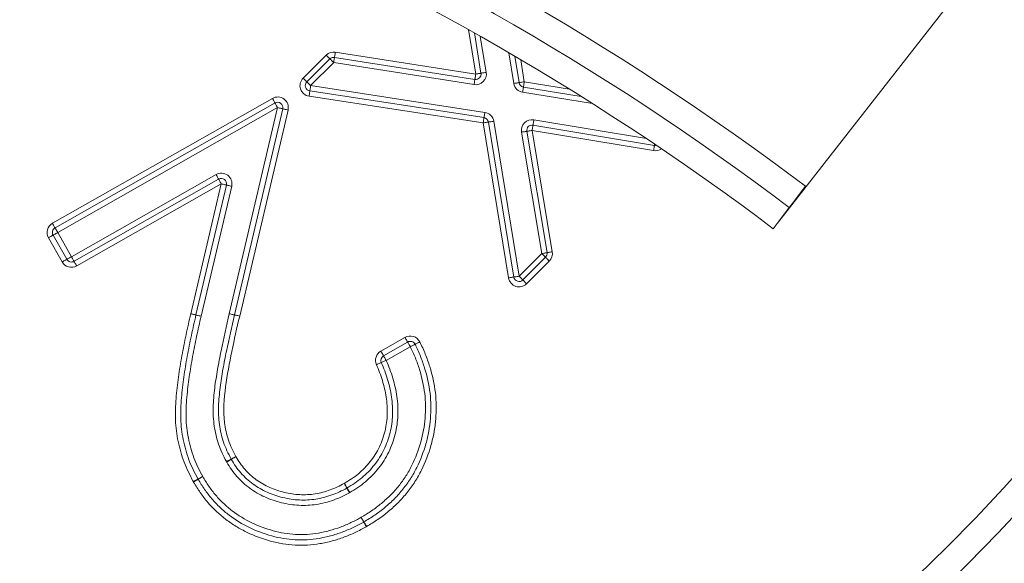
# Model space of a CAD drawing. Header units: inches. Extents: x 0.6 to 16.3, y 0.2 to 11.5.
# Tile 4 of 17: x 3.551 to 4.474, y 2.163 to 2.673. Entities that reach past the tile are written whole.
import ezdxf

# ---------------------------------------------------------------- set-up
doc = ezdxf.new("R2010")
doc.units = ezdxf.units.IN
doc.header["$MEASUREMENT"] = 0
doc.layers.add('FORMAT', color=7, linetype='Continuous')
doc.styles.add('SLDTEXTSTYLE0', font='TXT', dxfattribs={"width": 0.75})
doc.dimstyles.new('SLDDIMSTYLE0', dxfattribs={"dimtxt": 0.137795, "dimasz": 0.13, "dimexe": 0, "dimexo": 0.0625, "dimgap": 0.034449, "dimtad": 1, "dimlfac": 2, "dimrnd": 1e-09, "dimzin": 12, "dimdsep": 46, "dimlunit": 5, "dimtxsty": 'SLDTEXTSTYLE0', "dimsah": 1, "dimcen": 0.09, "dimadec": 0, "dimazin": 3, "dimtfac": 1, "dimtofl": 0, "dimtmove": 0, "dimatfit": 3, "dimfxl": 0, "dimfrac": 2, "dimtolj": 1, "dimtzin": 12, "dimarcsym": 0})

# ---------------------------------------------------------------- blocks, each defined once
blk = doc.blocks.new('_D')
at = {"layer": 'FORMAT'}
for p, q in [((1.20042, 3.35858), (1.20042, 1.49243)), ((5.20042, 3.35858), (5.20042, 1.49243)), ((5.20042, 1.5318), (1.20042, 1.5318))]:
    blk.add_line(p, q, dxfattribs=at)
for points in [[(1.20042, 1.5318), (1.33042, 1.5118), (1.33042, 1.5518)], [(5.20042, 1.5318), (5.07042, 1.5518), (5.07042, 1.5118)]]:
    blk.add_solid(points, dxfattribs=at)
at = {"layer": 'FORMAT', "attachment_point": 1, "style": 'SLDTEXTSTYLE0'}
for s, insert, char_height in [('%%c', (3.04561, 1.70943), 0.137795), ('8', (3.25342, 1.71154), 0.1378)]:
    blk.add_mtext(s, dxfattribs=dict(at, insert=insert, char_height=char_height))

msp = doc.modelspace()

# ---------------------------------------------------------------- linework, layer by layer
at = {"color": 7, "linetype": 'Continuous', "lineweight": 15}
for p, q in [((4.26158692, 2.48219811), (4.42676915, 2.69362175)), ((3.98349576, 2.62276996), (3.97728883, 2.66057975)), ((3.81678528, 2.61820208), (3.83835647, 2.63977327)), ((3.84697582, 2.64258168), (3.9785618, 2.62195993)), ((3.82032079, 2.61466657), (3.84189198, 2.63623776)), ((3.84542756, 2.63270226), (3.82385636, 2.61113099)), ((3.97701354, 2.61208057), (3.84542756, 2.63270226)), ((3.84620165, 2.63764193), (3.97778771, 2.61702025)), ((4.01518764, 2.63878247), (4.01919636, 2.61395393)), ((3.81678528, 2.61820208), (3.82032079, 2.61466657)), ((3.98635895, 2.58111989), (3.82309745, 2.60618897)), ((3.82385636, 2.61113099), (3.9871178, 2.58606191)), ((4.02333393, 2.60981504), (4.07735196, 2.60107608)), ((3.58179056, 2.48204081), (3.78796976, 2.59921527)), ((3.58426102, 2.47769381), (3.79044025, 2.59486819)), ((3.98560011, 2.5761778), (3.8223386, 2.60124687)), ((3.79291072, 2.59052119), (3.58673152, 2.4733468)), ((3.74759766, 2.39726589), (3.79291072, 2.59052119)), ((3.79777871, 2.58937977), (3.75246561, 2.39612447)), ((3.80264667, 2.58823835), (3.75733361, 2.39498305)), ((4.00935763, 2.43080941), (3.98560011, 2.5761778)), ((4.0142921, 2.43161593), (3.99053465, 2.57698423)), ((3.9954692, 2.57779067), (4.01922665, 2.43242236)), ((4.04048398, 2.45367962), (4.0215463, 2.56751378)), ((4.0264785, 2.56833437), (4.04541617, 2.45450013)), ((4.03141069, 2.56915489), (4.05034837, 2.45532065)), ((4.14524486, 2.55021722), (4.03141069, 2.56915489)), ((4.14606538, 2.55514941), (4.03223121, 2.57408709)), ((3.59959363, 2.45071596), (3.73515383, 2.52777124)), ((3.73762466, 2.52342438), (3.60206446, 2.4463691)), ((3.74009549, 2.51907753), (3.60453529, 2.44202232)), ((3.71146615, 2.39719644), (3.74009549, 2.51907753)), ((3.71633367, 2.39605304), (3.744963, 2.5179342)), ((3.74983052, 2.51679087), (3.72120119, 2.39490972)), ((4.25746219, 2.47691883), (4.2725381, 2.49686167)), ((4.26158689, 2.48219814), (4.26150179, 2.48226247)), ((3.59089966, 2.44577482), (3.57803755, 2.46840559)), ((3.59524667, 2.44824539), (3.58238455, 2.47087616)), ((3.58673152, 2.4733468), (3.59959363, 2.45071596)), ((4.01922665, 2.43242236), (4.04048398, 2.45367962)), ((4.04401948, 2.45014411), (4.02276223, 2.42888678)), ((4.04755499, 2.44660853), (4.02629773, 2.42535128)), ((4.02276223, 2.42888678), (4.02629773, 2.42535128)), ((3.88967828, 2.36215077), (3.91224592, 2.37501542)), ((3.8921545, 2.35780692), (3.91472213, 2.37067157)), ((3.91719828, 2.36632779), (3.89463065, 2.35346315))]:
    msp.add_line(p, q, dxfattribs=at)
at = {"color": 8, "linetype": 'Continuous', "lineweight": 15}
for p, q in [((3.9785618, 2.62195993), (3.97170698, 2.6637161)), ((3.98287397, 2.65742271), (3.98842972, 2.62357991)), ((4.01426028, 2.61315695), (4.0095945, 2.64205501)), ((4.02078423, 2.63548838), (4.02413244, 2.6147509)), ((4.02413244, 2.6147509), (4.066371, 2.60791756)), ((4.08816498, 2.59426173), (4.02253541, 2.60487925)), ((4.03305173, 2.57901928), (4.13856002, 2.56146671))]:
    msp.add_line(p, q, dxfattribs=at)
at = {"color": 7, "linetype": 'Continuous', "lineweight": 15, "flags": 128}
for points in [[(3.83835647, 2.63977327), (3.83904624, 2.63908358), (3.83970945, 2.63842028), (3.84032068, 2.63780906), (3.84085645, 2.63727329), (3.84129615, 2.63683359), (3.84162285, 2.63650689), (3.84182407, 2.63630567), (3.84189198, 2.63623776)], [(3.84697582, 2.64258168), (3.84682476, 2.64161795), (3.84667956, 2.64069132), (3.84654573, 2.63983729), (3.8464284, 2.63908878), (3.84633211, 2.6384744), (3.84626061, 2.63801798), (3.84621654, 2.63773682), (3.84620165, 2.63764193)], [(3.84189198, 2.63623776), (3.84195996, 2.63616986), (3.84216111, 2.63596863), (3.84248788, 2.63564194), (3.84292758, 2.63520223), (3.84346327, 2.63466647), (3.84407457, 2.63405524), (3.84473779, 2.63339195), (3.84542756, 2.63270226)], [(3.84620165, 2.63764193), (3.84618677, 2.63754704), (3.84614277, 2.63726596), (3.84607119, 2.63680946), (3.84597491, 2.63619516), (3.84585765, 2.63544658), (3.84572382, 2.63459255), (3.84557855, 2.63366592), (3.84542756, 2.63270226)], [(3.9785618, 2.62195993), (3.97841081, 2.62099626), (3.97826554, 2.62006963), (3.97813171, 2.6192156), (3.97801445, 2.61846703), (3.97791816, 2.61785272), (3.97784659, 2.6173963), (3.97780252, 2.61711514), (3.97778771, 2.61702025)], [(3.9785618, 2.62195993), (3.97952437, 2.62211796), (3.98044997, 2.6222699), (3.98130297, 2.62240997), (3.98205067, 2.62253273), (3.98266424, 2.62263341), (3.98312022, 2.62270828), (3.98340094, 2.62275434), (3.98349576, 2.62276996)], [(3.98349576, 2.62276996), (3.98359058, 2.6227855), (3.98387137, 2.62283156), (3.98432728, 2.62290643), (3.98494092, 2.62300719), (3.98568855, 2.62312995), (3.98654155, 2.62326994), (3.98746715, 2.62342188), (3.98842972, 2.62357991)], [(3.82032079, 2.61466657), (3.82038876, 2.61459859), (3.82058992, 2.61439744), (3.82091661, 2.61407074), (3.82135631, 2.61363104), (3.82189208, 2.61309528), (3.82250338, 2.61248405), (3.8231666, 2.61182076), (3.82385636, 2.61113099)], [(3.97778771, 2.61702025), (3.97777282, 2.61692536), (3.97772875, 2.61664427), (3.97765725, 2.61618778), (3.97756096, 2.61557347), (3.97744363, 2.6148249), (3.9773098, 2.61397087), (3.9771646, 2.61304424), (3.97701354, 2.61208057)], [(4.01919636, 2.61395393), (4.01910154, 2.6139386), (4.01882061, 2.61389328), (4.01836448, 2.61381958), (4.01775061, 2.61372051), (4.01700262, 2.61359973), (4.01614925, 2.61346194), (4.01522328, 2.61331241), (4.01426028, 2.61315695)], [(4.02413244, 2.6147509), (4.02316944, 2.61459536), (4.02224347, 2.61444591), (4.0213901, 2.61430812), (4.02064211, 2.61418734), (4.02002824, 2.6140882), (4.01957212, 2.61401457), (4.01929118, 2.61396925), (4.01919636, 2.61395393)], [(4.02413244, 2.6147509), (4.02397669, 2.6137879), (4.02382687, 2.612862), (4.02368878, 2.61200863), (4.02356778, 2.61126072), (4.02346849, 2.61064685), (4.02339472, 2.6101908), (4.02334925, 2.60990986), (4.02333393, 2.60981504)], [(3.8223386, 2.60124687), (3.82248666, 2.60221105), (3.822629, 2.60313812), (3.82276019, 2.60399251), (3.82287518, 2.60474146), (3.82296955, 2.60535606), (3.82303973, 2.60581277), (3.82308293, 2.606094), (3.82309745, 2.60618897)], [(3.82309745, 2.60618897), (3.82311204, 2.60628393), (3.82315523, 2.60656516), (3.82322534, 2.60702181), (3.82331972, 2.60763648), (3.8234347, 2.60838535), (3.82356597, 2.60923975), (3.82370831, 2.61016689), (3.82385636, 2.61113099)], [(4.02253541, 2.60487925), (4.02269117, 2.60584218), (4.02284099, 2.60676808), (4.02297907, 2.60762145), (4.02310007, 2.60836936), (4.02319936, 2.60898323), (4.02327313, 2.60943936), (4.0233186, 2.60972022), (4.02333393, 2.60981504)], [(3.78796976, 2.59921527), (3.78845173, 2.59836718), (3.78891519, 2.59755172), (3.78934228, 2.59680021), (3.78971665, 2.59614146), (3.79002391, 2.59560086), (3.79025219, 2.59519914), (3.79039277, 2.59495172), (3.79044025, 2.59486819)], [(3.79044025, 2.59486819), (3.7904877, 2.59478467), (3.79062831, 2.59453732), (3.7908566, 2.5941356), (3.79116383, 2.59359499), (3.79153819, 2.59293625), (3.79196531, 2.59218474), (3.79242877, 2.59136928), (3.79291072, 2.59052119)], [(3.79777871, 2.58937977), (3.79768517, 2.5894017), (3.79740816, 2.58946667), (3.7969583, 2.58957212), (3.79635291, 2.58971409), (3.79561522, 2.58988708), (3.79477362, 2.59008442), (3.79386041, 2.59029848), (3.79291072, 2.59052119)], [(3.80264667, 2.58823835), (3.80169697, 2.58846106), (3.80078376, 2.58867519), (3.79994216, 2.58887253), (3.79920451, 2.58904545), (3.79859912, 2.58918742), (3.79814926, 2.58929287), (3.79787224, 2.58935784), (3.79777871, 2.58937977)], [(3.9871178, 2.58606191), (3.98696981, 2.58509781), (3.9868274, 2.58417067), (3.98669621, 2.58331627), (3.98658122, 2.5825674), (3.98648685, 2.58195273), (3.98641674, 2.58149609), (3.98637355, 2.58121486), (3.98635895, 2.58111989)], [(3.98635895, 2.58111989), (3.98634436, 2.58102493), (3.98630124, 2.5807437), (3.98623106, 2.58028698), (3.98613668, 2.57967238), (3.9860217, 2.57892344), (3.98589051, 2.57806904), (3.98574817, 2.57714197), (3.98560011, 2.5761778)], [(3.99053465, 2.57698423), (3.99043983, 2.57696876), (3.99015904, 2.57692285), (3.98970299, 2.57684835), (3.98908934, 2.57674803), (3.98834157, 2.57662586), (3.98748849, 2.57648638), (3.98656282, 2.57633509), (3.98560011, 2.5761778)], [(3.9954692, 2.57779067), (3.99450649, 2.57763337), (3.99358081, 2.57748209), (3.99272766, 2.57734268), (3.99197996, 2.57722044), (3.99136624, 2.57712019), (3.99091026, 2.57704561), (3.99062947, 2.57699971), (3.99053465, 2.57698423)], [(4.03305173, 2.57901928), (4.03289172, 2.57805709), (4.03273779, 2.57713185), (4.03259589, 2.57627907), (4.03247152, 2.57553166), (4.03236952, 2.57491831), (4.03229369, 2.57446255), (4.03224698, 2.57418183), (4.03223121, 2.57408709)], [(4.0215463, 2.56751378), (4.0225085, 2.56767387), (4.02343373, 2.56782779), (4.02428644, 2.56796969), (4.02503385, 2.56809399), (4.02564727, 2.56819607), (4.02610303, 2.56827189), (4.02638368, 2.56831861), (4.0264785, 2.56833437)], [(4.0264785, 2.56833437), (4.02657324, 2.56835007), (4.02685396, 2.56839678), (4.02730972, 2.5684726), (4.02792307, 2.56857468), (4.02867048, 2.56869898), (4.02952319, 2.56884088), (4.0304485, 2.5689948), (4.03141069, 2.56915489)], [(4.03223121, 2.57408709), (4.03221544, 2.57399234), (4.03216873, 2.57371162), (4.03209298, 2.57325586), (4.0319909, 2.57264244), (4.03186653, 2.57189503), (4.0317247, 2.57104232), (4.03157078, 2.57011709), (4.03141069, 2.56915489)], [(4.14606538, 2.55514941), (4.14604961, 2.55505467), (4.14600297, 2.55477395), (4.14592714, 2.55431819), (4.14582506, 2.55370476), (4.14570077, 2.55295736), (4.14555887, 2.55210465), (4.14540494, 2.55117941), (4.14524486, 2.55021722)], [(3.73515383, 2.52777124), (3.73563588, 2.52692322), (3.73609938, 2.52610777), (3.73652654, 2.52535626), (3.73690098, 2.52469758), (3.73720824, 2.52415698), (3.7374366, 2.52375526), (3.73757717, 2.52350791), (3.73762466, 2.52342438)], [(3.73762466, 2.52342438), (3.73767214, 2.52334086), (3.73781275, 2.52309351), (3.73804108, 2.52269179), (3.73834834, 2.52215126), (3.73872277, 2.52149251), (3.73914994, 2.520741), (3.73961347, 2.51992562), (3.74009549, 2.51907753)], [(3.744963, 2.5179342), (3.7448695, 2.5179562), (3.74459249, 2.51802125), (3.74414271, 2.51812692), (3.74353735, 2.51826911), (3.74279973, 2.51844232), (3.7419582, 2.51864003), (3.7410451, 2.51885452), (3.74009549, 2.51907753)], [(3.74983052, 2.51679087), (3.74888094, 2.51701388), (3.7479678, 2.51722838), (3.74712627, 2.51742608), (3.7463887, 2.51759929), (3.74578334, 2.51774148), (3.74533355, 2.51784716), (3.74505654, 2.5179122), (3.744963, 2.5179342)], [(4.28761401, 2.51680451), (4.28467287, 2.51291386), (4.28184473, 2.50917273), (4.27923827, 2.50572486), (4.27695374, 2.50270275), (4.27507885, 2.50022265), (4.27368568, 2.49837973), (4.27282776, 2.49724483), (4.2725381, 2.49686167)], [(3.58179056, 2.48204081), (3.58227254, 2.48119279), (3.58273596, 2.48037734), (3.58316308, 2.47962575), (3.58353745, 2.478967), (3.58384467, 2.4784264), (3.58407299, 2.47802468), (3.58421357, 2.47777733), (3.58426102, 2.47769381)], [(3.58426102, 2.47769381), (3.5843085, 2.47761028), (3.58444908, 2.47736293), (3.5846774, 2.47696121), (3.58498463, 2.47642061), (3.58535899, 2.47576186), (3.58578611, 2.47501028), (3.58624954, 2.47419482), (3.58673152, 2.4733468)], [(3.57803755, 2.46840559), (3.5788856, 2.4688876), (3.57970106, 2.46935106), (3.58045261, 2.46977815), (3.58111135, 2.47015259), (3.58165192, 2.47045985), (3.58205364, 2.47068813), (3.58230102, 2.47082871), (3.58238455, 2.47087616)], [(3.58238455, 2.47087616), (3.58246808, 2.47092368), (3.58271543, 2.47106426), (3.58311714, 2.47129254), (3.58365775, 2.4715998), (3.58431646, 2.47197417), (3.58506801, 2.47240133), (3.58588346, 2.47286479), (3.58673152, 2.4733468)], [(4.04541617, 2.45450013), (4.04551092, 2.4545159), (4.04579163, 2.45456261), (4.0462474, 2.45463844), (4.04686075, 2.45474044), (4.04760815, 2.45486482), (4.04846086, 2.45500672), (4.04938617, 2.45516064), (4.05034837, 2.45532065)], [(3.59089966, 2.44577482), (3.59174772, 2.44625676), (3.59256317, 2.44672022), (3.59331472, 2.44714738), (3.59397347, 2.44752174), (3.59451404, 2.447829), (3.59491575, 2.44805729), (3.59516314, 2.44819787), (3.59524667, 2.44824539)], [(3.59524667, 2.44824539), (3.59533019, 2.44829283), (3.59557754, 2.44843341), (3.59597926, 2.44866177), (3.59651986, 2.44896896), (3.59717857, 2.44934339), (3.59793012, 2.44977048), (3.59874558, 2.45023394), (3.59959363, 2.45071596)], [(3.60206446, 2.4463691), (3.60201698, 2.44645263), (3.60187636, 2.44669998), (3.60164804, 2.44710169), (3.60134078, 2.4476423), (3.60096634, 2.44830097), (3.60053918, 2.44905248), (3.60007565, 2.44986794), (3.59959363, 2.45071596)], [(3.60453529, 2.44202232), (3.60405327, 2.44287034), (3.60358974, 2.44368572), (3.60316258, 2.44443723), (3.60278814, 2.44509598), (3.60248088, 2.44563651), (3.60225256, 2.44603823), (3.60211194, 2.44628558), (3.60206446, 2.4463691)], [(4.04048398, 2.45367962), (4.04144617, 2.4538397), (4.04237141, 2.45399363), (4.04322412, 2.45413545), (4.04397152, 2.45425982), (4.04458495, 2.4543619), (4.04504071, 2.45443773), (4.04532143, 2.45448437), (4.04541617, 2.45450013)], [(4.04048398, 2.45367962), (4.04117367, 2.45298985), (4.04183696, 2.45232663), (4.04244819, 2.45171541), (4.04298395, 2.45117964), (4.04342365, 2.45073994), (4.04375035, 2.45041324), (4.04395158, 2.45021202), (4.04401948, 2.45014411)], [(4.04401948, 2.45014411), (4.04408739, 2.45007613), (4.04428861, 2.44987498), (4.04461531, 2.44954821), (4.04505501, 2.44910858), (4.04559078, 2.44857282), (4.046202, 2.44796152), (4.04686529, 2.4472983), (4.04755499, 2.44660853)], [(4.0142921, 2.43161593), (4.01419736, 2.43160038), (4.0139165, 2.43155455), (4.01346051, 2.43147997), (4.01284687, 2.43137972), (4.0120991, 2.43125748), (4.01124595, 2.43111807), (4.01032027, 2.43096679), (4.00935763, 2.43080941)], [(4.01922665, 2.43242236), (4.01826401, 2.43226499), (4.01733834, 2.43211371), (4.01648519, 2.4319743), (4.01573741, 2.43185213), (4.01512377, 2.43175181), (4.01466779, 2.4316773), (4.01438692, 2.4316314), (4.0142921, 2.43161593)], [(4.01922665, 2.43242236), (4.01991641, 2.4317326), (4.02057963, 2.43106938), (4.02119093, 2.43045808), (4.0217267, 2.42992231), (4.0221664, 2.42948268), (4.0224931, 2.42915591), (4.02269425, 2.42895476), (4.02276223, 2.42888678)], [(3.71633066, 2.39604006), (3.71623705, 2.39606184), (3.71595989, 2.39612616), (3.71550982, 2.39623058), (3.71490409, 2.39637116), (3.71416603, 2.39654246), (3.71332399, 2.39673789), (3.71241031, 2.39694997), (3.7114601, 2.39717048)], [(3.71633367, 2.39605304), (3.71624017, 2.39607504), (3.71596316, 2.39614009), (3.71551337, 2.39624576), (3.71490801, 2.39638795), (3.7141704, 2.39656124), (3.71332887, 2.39675887), (3.71241577, 2.39697337), (3.71146615, 2.39719644)], [(3.72120119, 2.39490972), (3.72025102, 2.39513023), (3.71933733, 2.3953423), (3.71849525, 2.39553774), (3.7177572, 2.39570904), (3.71715147, 2.39584962), (3.7167014, 2.39595404), (3.71642424, 2.39601836), (3.71633066, 2.39604006)], [(3.72120119, 2.39490972), (3.7202516, 2.39513279), (3.71933847, 2.39534722), (3.71849694, 2.39554492), (3.71775936, 2.39571821), (3.717154, 2.3958604), (3.71670418, 2.395966), (3.71642721, 2.39603112), (3.71633367, 2.39605304)], [(3.75246433, 2.39611897), (3.75237079, 2.39614097), (3.75209385, 2.39620623), (3.75164414, 2.39631227), (3.75103889, 2.3964549), (3.75030142, 2.3966287), (3.74946004, 2.39682699), (3.74854709, 2.39704215), (3.74759766, 2.39726589)], [(3.75246561, 2.39612447), (3.75237208, 2.3961464), (3.75209506, 2.39621137), (3.75164521, 2.39631682), (3.75103981, 2.39645879), (3.75030216, 2.39663171), (3.74946052, 2.39682905), (3.74854735, 2.39704318), (3.74759766, 2.39726589)], [(3.757331, 2.39497205), (3.75638157, 2.39519579), (3.75546861, 2.39541094), (3.75462723, 2.39560923), (3.75388973, 2.39578303), (3.75328452, 2.39592566), (3.75283477, 2.39603163), (3.75255783, 2.3960969), (3.75246433, 2.39611897)], [(3.75733361, 2.39498305), (3.75638391, 2.39520576), (3.7554707, 2.39541982), (3.7546291, 2.39561715), (3.75389142, 2.39579015), (3.75328602, 2.39593212), (3.75283616, 2.39603757), (3.75255915, 2.39610254), (3.75246561, 2.39612447)], [(3.91472213, 2.37067157), (3.91467454, 2.3707551), (3.9145336, 2.37100223), (3.9143048, 2.37140365), (3.91399688, 2.37194389), (3.91362163, 2.37260212), (3.91319352, 2.37335312), (3.91272903, 2.37416799), (3.91224592, 2.37501542)], [(3.91719828, 2.36632779), (3.91671516, 2.36717522), (3.91625068, 2.36799009), (3.91582256, 2.36874109), (3.91544739, 2.36939932), (3.9151394, 2.36993956), (3.9149106, 2.37034091), (3.91476965, 2.37058812), (3.91472213, 2.37067157)], [(3.91719828, 2.36632779), (3.91807299, 2.36675957), (3.91891404, 2.36717471), (3.91968924, 2.36755729), (3.92036866, 2.36789263), (3.92092621, 2.36816785), (3.92134054, 2.36837238), (3.92159574, 2.36849836), (3.92168183, 2.36854082)], [(3.92168183, 2.36854082), (3.92176799, 2.36858335), (3.92202312, 2.36870934), (3.92243745, 2.36891379), (3.92299507, 2.36918901), (3.92367449, 2.36952443), (3.92444962, 2.369907), (3.92529074, 2.37032214), (3.92616545, 2.37075392)], [(3.8921545, 2.35780692), (3.89210691, 2.35789045), (3.89196596, 2.35813758), (3.89173717, 2.358539), (3.89142924, 2.35907924), (3.891054, 2.35973748), (3.89062589, 2.36048847), (3.8901614, 2.36130334), (3.88967828, 2.36215077)], [(3.89005859, 2.35143917), (3.89014644, 2.35147811), (3.89040662, 2.35159324), (3.89082916, 2.35178031), (3.89139771, 2.35203199), (3.89209056, 2.35233867), (3.89288101, 2.35268861), (3.8937387, 2.35306833), (3.89463065, 2.35346315)], [(3.89463065, 2.35346315), (3.89414753, 2.35431058), (3.89368304, 2.35512545), (3.89325493, 2.35587645), (3.89287969, 2.35653468), (3.89257176, 2.35707492), (3.89234297, 2.35747627), (3.89220202, 2.35772347), (3.8921545, 2.35780692)], [(3.89005859, 2.35143917), (3.88997073, 2.35140031), (3.88971055, 2.3512851), (3.88928808, 2.3510981), (3.88871946, 2.35084635), (3.88802662, 2.35053968), (3.88723624, 2.35018973), (3.88637854, 2.34981009), (3.88548653, 2.34941519)], [(3.75374904, 2.26320039), (3.75288372, 2.2627502), (3.75205161, 2.26231732), (3.75128478, 2.26191832), (3.75061261, 2.2615686), (3.750061, 2.26128165), (3.74965111, 2.2610684), (3.7493987, 2.26093706), (3.74931345, 2.26089269)], [(3.75374904, 2.26320039), (3.75291327, 2.2626974), (3.75210962, 2.26221378), (3.751369, 2.26176806), (3.75071979, 2.26137735), (3.75018703, 2.26105666), (3.74979114, 2.26081848), (3.74954735, 2.26067174), (3.74946503, 2.26062217)], [(3.74931345, 2.26089269), (3.74922824, 2.2608484), (3.74897583, 2.26071706), (3.74856594, 2.26050381), (3.74801429, 2.26021679), (3.74734213, 2.25986706), (3.74657529, 2.25946813), (3.74574319, 2.25903525), (3.74487786, 2.25858499)], [(3.74946503, 2.26062217), (3.74938271, 2.26057267), (3.74913892, 2.26042593), (3.74874304, 2.26018767), (3.74821027, 2.25986706), (3.7475611, 2.25947635), (3.74682044, 2.25903063), (3.74601679, 2.25854693), (3.74518102, 2.25804394)], [(3.72263784, 2.24459059), (3.72177501, 2.24413563), (3.72094537, 2.24369806), (3.72018073, 2.24329487), (3.71951051, 2.24294141), (3.71896051, 2.24265138), (3.71855179, 2.24243586), (3.71830012, 2.24230313), (3.71821512, 2.24225832)], [(3.72263784, 2.24459059), (3.72180394, 2.24408459), (3.72100205, 2.24359796), (3.72026304, 2.24314953), (3.7196153, 2.24275647), (3.71908367, 2.24243388), (3.71868867, 2.24219415), (3.71844543, 2.24204661), (3.71836329, 2.24199674)], [(3.71821512, 2.24225832), (3.71813017, 2.24221351), (3.71787849, 2.24208078), (3.71746977, 2.24186526), (3.71691974, 2.24157523), (3.71624956, 2.24122176), (3.71548492, 2.24081858), (3.71465524, 2.24038101), (3.71379241, 2.23992605)], [(3.71836329, 2.24199674), (3.71828116, 2.24194688), (3.71803792, 2.24179926), (3.71764291, 2.24155961), (3.71711132, 2.24123702), (3.71646358, 2.24084396), (3.71572453, 2.24039553), (3.71492268, 2.23990889), (3.71408874, 2.2394029)], [(3.85537826, 2.23812985), (3.85588095, 2.23729386), (3.85636422, 2.23648999), (3.85680971, 2.23574918), (3.85720013, 2.23509982), (3.85752052, 2.23456691), (3.85775863, 2.23417092), (3.85790522, 2.23392709), (3.85795472, 2.23384474)], [(3.85537826, 2.23812985), (3.85584297, 2.23727215), (3.85628971, 2.23644745), (3.85670147, 2.23568736), (3.85706241, 2.23502121), (3.8573586, 2.23447444), (3.85757867, 2.23406818), (3.85771419, 2.23381804), (3.85775995, 2.23373356)], [(3.85775995, 2.23373356), (3.85780571, 2.23364909), (3.8579413, 2.23339888), (3.85816137, 2.23299261), (3.85845756, 2.23244592), (3.85881851, 2.23177969), (3.85923027, 2.2310196), (3.85967701, 2.23019491), (3.86014165, 2.22933721)], [(3.86053111, 2.2295597), (3.86002849, 2.23039562), (3.85954516, 2.23119949), (3.85909974, 2.23194037), (3.85870932, 2.23258965), (3.85838893, 2.23312256), (3.85815081, 2.23351855), (3.85800422, 2.23376246), (3.85795472, 2.23384474)], [(3.87115963, 2.20628206), (3.87165873, 2.20544394), (3.87213869, 2.20463809), (3.87258096, 2.20389538), (3.87296867, 2.20324434), (3.87328686, 2.20271011), (3.87352321, 2.20231309), (3.87366885, 2.20206867), (3.87371798, 2.2019861)], [(3.87115963, 2.20628206), (3.87162559, 2.20542502), (3.87207357, 2.20460099), (3.87248644, 2.20384156), (3.87284833, 2.20317584), (3.87314533, 2.20262959), (3.87336599, 2.20222362), (3.87350194, 2.20197363), (3.87354778, 2.20188923)], [(3.87354778, 2.20188923), (3.87359368, 2.20180482), (3.87372957, 2.20155483), (3.8739503, 2.20114893), (3.8742473, 2.20060261), (3.87460919, 2.19993697), (3.87502205, 2.19917746), (3.87547004, 2.19835343), (3.87593592, 2.19749639)], [(3.87371798, 2.2019861), (3.87376711, 2.2019036), (3.87391275, 2.20165911), (3.8741491, 2.20126209), (3.87446729, 2.20072786), (3.874855, 2.20007689), (3.87529727, 2.19933418), (3.87577716, 2.19852825), (3.87627626, 2.19769021)]]:
    msp.add_lwpolyline(points, dxfattribs=at)
at = {"color": 8, "linetype": 'Continuous', "lineweight": 15, "flags": 128}
msp.add_lwpolyline([(4.14625751, 2.55630403), (4.14620368, 2.55598064), (4.14612785, 2.55552487), (4.14608114, 2.55524416), (4.14606538, 2.55514941)], dxfattribs=at)
at = {"color": 7, "linetype": 'Continuous', "lineweight": 15}
for centre, radius, start, end in [((3.20042177, 3.39794567), 1.86, 98.17277067, 0), ((3.20042177, 3.39794567), 1.75, 98.56242787, 0), ((3.20042177, 3.39794567), 2, 180, 56.50991687), ((3.20042177, 3.39794567), 1.975, 180, 56.34727586), ((3.20042177, 3.39794567), 1.725, 273.40653845, 356.59346155), ((2.74987241, 0.48263372), 2.55, 52.91235958, 82.88183401), ((2.74987241, 0.48263372), 2.525, 52.91235958, 82.88183401), ((2.74987241, 0.48263372), 2.5, 52.91235958, 82.88183401), ((3.84542754, 2.63270223), 0.01, 81.09325582, 135), ((3.84542754, 2.63270223), 0.005, 81.09325582, 135), ((3.97856181, 2.62195996), 0.01, 261.09325582, 9.3226983), ((3.97856181, 2.62195996), 0.005, 261.09325582, 9.3226983), ((3.82385634, 2.61113103), 0.01, 135, 261.27032046), ((3.82385634, 2.61113103), 0.005, 135, 261.27032046), ((4.02413244, 2.61475087), 0.01, 189.17160448, 260.8103871), ((4.02413244, 2.61475087), 0.005, 189.17160448, 260.8103871), ((3.79291072, 2.59052119), 0.01, 346.80408742, 119.61015215), ((3.79291072, 2.59052119), 0.005, 346.80408742, 119.61015215), ((3.98560011, 2.5761778), 0.01, 9.2817735, 81.27032046), ((3.98560011, 2.5761778), 0.005, 9.2817735, 81.27032046), ((4.03141069, 2.56915487), 0.01, 80.55466438, 189.44533562), ((4.03141069, 2.56915487), 0.005, 80.55466438, 189.44533562), ((4.14688594, 2.56008162), 0.005, 260.55466438, 281.85447193), ((3.7400955, 2.51907756), 0.01, 346.78112087, 119.61481165), ((3.7400955, 2.51907756), 0.005, 346.78112087, 119.61481165), ((3.58673151, 2.47334677), 0.01, 119.61015215, 209.61153217), ((3.58673151, 2.47334677), 0.005, 119.61015215, 209.61153217), ((4.04048395, 2.45367962), 0.01, 315, 9.44533562), ((3.59959363, 2.45071596), 0.01, 209.61153217, 299.61481165), ((3.59959363, 2.45071596), 0.005, 209.61153217, 299.61481165), ((4.04048395, 2.45367962), 0.005, 315, 9.44533562), ((4.01922668, 2.43242235), 0.01, 189.2817735, 315), ((4.01922668, 2.43242235), 0.005, 189.2817735, 315), ((3.7212012, 2.39490971), 0.01, 166.78112087, 166.93375495), ((3.7212012, 2.39490971), 0.005, 166.78112087, 166.93375495), ((3.74759764, 2.39726587), 0.005, 346.73915826, 346.80408742), ((3.74759764, 2.39726587), 0.01, 346.73915826, 346.80408742), ((3.91719828, 2.3663278), 0.01, 26.27052729, 119.68522928), ((3.91719828, 2.3663278), 0.005, 26.27052729, 119.68522928), ((3.89463064, 2.35346316), 0.01, 119.68522928, 203.87821867), ((3.89463064, 2.35346316), 0.005, 119.68522928, 203.87821867), ((3.75374906, 2.26320041), 0.01, 207.48649525, 211.0404467), ((3.75374906, 2.26320041), 0.005, 207.48649525, 211.0404467), ((3.72263785, 2.24459062), 0.01, 207.80466478, 211.2501589), ((3.72263785, 2.24459062), 0.005, 207.80466478, 211.2501589), ((3.85537829, 2.23812985), 0.005, 298.44650356, 301.01653226), ((3.85537829, 2.23812985), 0.01, 298.44650356, 301.01653226), ((3.87115967, 2.20628204), 0.005, 298.53060447, 300.77463799), ((3.87115967, 2.20628204), 0.01, 298.53060447, 300.77463799)]:
    msp.add_arc(centre, radius, start, end, dxfattribs=at)
at = {"color": 8, "linetype": 'Continuous', "lineweight": 15}
msp.add_arc((4.14688594, 2.56008162), 0.01, 260.55466438, 305.57830562, dxfattribs=at)
at = {"color": 7, "linetype": 'Continuous', "lineweight": 15}
for points, knots in [([(3.71379242, 2.23992603), (3.71064476, 2.24589492), (3.70755743, 2.2518856), (3.702853, 2.26439785), (3.70104201, 2.27084941), (3.69827999, 2.28406306), (3.69744062, 2.29078848), (3.69688108, 2.30418608), (3.6971673, 2.31090182), (3.69818536, 2.32434665), (3.69896135, 2.33104299), (3.70088824, 2.34436287), (3.7018911, 2.35101666), (3.70435048, 2.36425355), (3.70568885, 2.3708565), (3.70842825, 2.38404567), (3.70993741, 2.39060957), (3.71146011, 2.39717048)], [0, 0, 0, 0, 0.125, 0.125, 0.25, 0.25, 0.375, 0.375, 0.5, 0.5, 0.625, 0.625, 0.75, 0.75, 0.875, 0.875, 1, 1, 1, 1]), ([(3.71821514, 2.24225833), (3.71513348, 2.24810205), (3.71210112, 2.25396563), (3.70750229, 2.26628361), (3.70572588, 2.27271052), (3.70310397, 2.28560907), (3.70234431, 2.29209435), (3.70189893, 2.30513507), (3.70221912, 2.31169089), (3.70326219, 2.32482883), (3.70405149, 2.33136744), (3.70595447, 2.3443905), (3.70694387, 2.35089661), (3.70937166, 2.36384452), (3.71067764, 2.37030358), (3.71336294, 2.38320191), (3.71484115, 2.3896222), (3.71633065, 2.3960401)], [0, 0, 0, 0, 0.125, 0.125, 0.25, 0.25, 0.375, 0.375, 0.5, 0.5, 0.625, 0.625, 0.75, 0.75, 0.875, 0.875, 1, 1, 1, 1]), ([(3.7212012, 2.39490971), (3.71974547, 2.38863736), (3.71829889, 2.38236307), (3.71566819, 2.3697586), (3.71439515, 2.3634458), (3.71200187, 2.35079446), (3.71102289, 2.34443761), (3.70914768, 2.33171205), (3.70834327, 2.32533018), (3.70727653, 2.31248879), (3.70692348, 2.30607798), (3.70725856, 2.29332542), (3.70795723, 2.28698349), (3.71046258, 2.27437126), (3.71218232, 2.26808034), (3.71665409, 2.25603026), (3.71962583, 2.25030231), (3.72263785, 2.24459062)], [0, 0, 0, 0, 0.125, 0.125, 0.25, 0.25, 0.375, 0.375, 0.5, 0.5, 0.625, 0.625, 0.75, 0.75, 0.875, 0.875, 1, 1, 1, 1]), ([(3.74487786, 2.25858501), (3.7435009, 2.26123165), (3.74212744, 2.26388004), (3.73962333, 2.269297), (3.73852282, 2.27205494), (3.73571876, 2.2804196), (3.73436748, 2.28611226), (3.73261733, 2.29771126), (3.73232048, 2.30368044), (3.73261041, 2.31554678), (3.73317583, 2.32146556), (3.73463769, 2.33325812), (3.73556123, 2.33912234), (3.73758316, 2.35082167), (3.73869012, 2.35665535), (3.74224199, 2.37411796), (3.74487259, 2.3857028), (3.74759764, 2.39726587)], [0, 0, 0, 0, 0.0625, 0.0625, 0.125, 0.125, 0.25, 0.25, 0.375, 0.375, 0.5, 0.5, 0.625, 0.625, 0.75, 0.75, 1, 1, 1, 1]), ([(3.75246432, 2.39611895), (3.7498077, 2.38484623), (3.74724092, 2.37355335), (3.74376223, 2.35653189), (3.7426731, 2.35084634), (3.74068131, 2.33944418), (3.73976346, 2.3337301), (3.73828705, 2.3222421), (3.73769704, 2.31647286), (3.73730132, 2.30490956), (3.73752059, 2.29907863), (3.73913087, 2.28774815), (3.74042357, 2.28219209), (3.74312309, 2.27402828), (3.74418887, 2.2713374), (3.74663003, 2.26605505), (3.7479708, 2.26347341), (3.74931346, 2.26089271)], [0, 0, 0, 0, 0.25, 0.25, 0.375, 0.375, 0.5, 0.5, 0.625, 0.625, 0.75, 0.75, 0.875, 0.875, 0.9375, 0.9375, 1, 1, 1, 1]), ([(3.757331, 2.39497202), (3.75474431, 2.38399605), (3.75224249, 2.37300126), (3.74770592, 2.3509081), (3.74564356, 2.33982445), (3.74266536, 2.31747066), (3.74170529, 2.30623196), (3.74349153, 2.29239431), (3.74399214, 2.28963458), (3.74523845, 2.28412845), (3.74597752, 2.28136861), (3.74772943, 2.27598326), (3.74876388, 2.27335635), (3.75113417, 2.26822763), (3.75244136, 2.26571391), (3.75374906, 2.26320041)], [0, 0, 0, 0, 0.25, 0.25, 0.5, 0.5, 0.75, 0.75, 0.8125, 0.8125, 0.875, 0.875, 0.9375, 0.9375, 1, 1, 1, 1]), ([(3.87115967, 2.20628204), (3.87448328, 2.20826132), (3.87780727, 2.2102401), (3.88419858, 2.2145558), (3.8872541, 2.21690923), (3.89319101, 2.22185907), (3.89608831, 2.22445344), (3.90151307, 2.22990081), (3.90404292, 2.23276757), (3.90880876, 2.23873146), (3.91104928, 2.24182503), (3.91518071, 2.24828621), (3.91707527, 2.25167265), (3.92224183, 2.26206884), (3.92499199, 2.26927355), (3.92813982, 2.28046628), (3.92901742, 2.28422479), (3.93036222, 2.29177513), (3.93082467, 2.29557212), (3.93143236, 2.30319907), (3.9315872, 2.30702804), (3.9314874, 2.31472853), (3.93122041, 2.31861596), (3.92983598, 2.3300847), (3.92813778, 2.33755025), (3.92471159, 2.34854418), (3.92343249, 2.35218286), (3.92054332, 2.35935753), (3.91890986, 2.36286018), (3.91719828, 2.3663278)], [0, 0, 0, 0, 0.0625, 0.0625, 0.125, 0.125, 0.1875, 0.1875, 0.25, 0.25, 0.3125, 0.3125, 0.375, 0.375, 0.5, 0.5, 0.5625, 0.5625, 0.625, 0.625, 0.6875, 0.6875, 0.75, 0.75, 0.875, 0.875, 0.9375, 0.9375, 1, 1, 1, 1]), ([(3.92168185, 2.36854085), (3.92346272, 2.36493287), (3.92515939, 2.36128715), (3.92816044, 2.3538199), (3.92948864, 2.3500338), (3.93304167, 2.33859259), (3.93479506, 2.33082224), (3.93621796, 2.31888642), (3.93649009, 2.3148418), (3.93658634, 2.30683133), (3.93642322, 2.30284803), (3.935785, 2.29491386), (3.93529957, 2.29096405), (3.93389428, 2.28310955), (3.93297944, 2.27919903), (3.92969894, 2.26755658), (3.92683307, 2.26006288), (3.92145202, 2.24924942), (3.91947934, 2.24572782), (3.91518147, 2.23900556), (3.91285225, 2.23578573), (3.90789753, 2.2295783), (3.90526794, 2.22659389), (3.89963332, 2.22091934), (3.89662349, 2.21821603), (3.89045115, 2.21306006), (3.88727443, 2.21060835), (3.88063291, 2.2061066), (3.87717608, 2.20404548), (3.87371798, 2.20198611)], [0, 0, 0, 0, 0.0625, 0.0625, 0.125, 0.125, 0.25, 0.25, 0.3125, 0.3125, 0.375, 0.375, 0.4375, 0.4375, 0.5, 0.5, 0.625, 0.625, 0.6875, 0.6875, 0.75, 0.75, 0.8125, 0.8125, 0.875, 0.875, 0.9375, 0.9375, 1, 1, 1, 1]), ([(3.92616542, 2.3707539), (3.92801827, 2.36700008), (3.92977606, 2.36321355), (3.9328731, 2.35549648), (3.93424729, 2.35157797), (3.93793625, 2.33967323), (3.93977531, 2.33143538), (3.94170443, 2.31494728), (3.94175218, 2.30668365), (3.94074681, 2.29426521), (3.9402312, 2.29010493), (3.93874679, 2.28187603), (3.93778634, 2.27780198), (3.93436671, 2.26572956), (3.93139338, 2.25799901), (3.92586324, 2.24689341), (3.92384041, 2.24327375), (3.91935086, 2.23623777), (3.91688592, 2.23282517), (3.91170093, 2.22632746), (3.90896241, 2.22322244), (3.90314094, 2.21735166), (3.90006338, 2.21458059), (3.89369473, 2.20924879), (3.89038249, 2.20668423), (3.88346442, 2.20197639), (3.87987164, 2.19983128), (3.87627629, 2.19769018)], [0, 0, 0, 0, 0.0625, 0.0625, 0.125, 0.125, 0.25, 0.25, 0.375, 0.375, 0.4375, 0.4375, 0.5, 0.5, 0.625, 0.625, 0.6875, 0.6875, 0.75, 0.75, 0.8125, 0.8125, 0.875, 0.875, 0.9375, 0.9375, 1, 1, 1, 1]), ([(3.89463064, 2.35346316), (3.89583666, 2.35073883), (3.89698599, 2.34799833), (3.89904553, 2.34244913), (3.8999727, 2.33964527), (3.90250588, 2.33116285), (3.90387002, 2.32541532), (3.9055474, 2.31362051), (3.90582832, 2.30766155), (3.90534722, 2.29590443), (3.90453653, 2.29006548), (3.90160729, 2.27847848), (3.89958299, 2.27277655), (3.8944167, 2.26203545), (3.89123728, 2.25706123), (3.88573824, 2.25008504), (3.88378538, 2.2478256), (3.87962434, 2.24353768), (3.87743802, 2.24153083), (3.87289377, 2.2377395), (3.87053543, 2.23595557), (3.86563065, 2.23263144), (3.8630824, 2.23109361), (3.86053115, 2.22955966)], [0, 0, 0, 0, 0.0625, 0.0625, 0.125, 0.125, 0.25, 0.25, 0.375, 0.375, 0.5, 0.5, 0.625, 0.625, 0.75, 0.75, 0.8125, 0.8125, 0.875, 0.875, 0.9375, 0.9375, 1, 1, 1, 1]), ([(3.85537829, 2.23812985), (3.85767998, 2.23951375), (3.85998177, 2.24089752), (3.86443182, 2.24388654), (3.86657571, 2.24549813), (3.87278241, 2.25065745), (3.87649081, 2.25449792), (3.8814179, 2.26076255), (3.88296548, 2.26293026), (3.88580868, 2.26747702), (3.88710085, 2.26984976), (3.8905162, 2.27710602), (3.89227718, 2.28219333), (3.89481185, 2.29260327), (3.89547387, 2.29786176), (3.89578692, 2.30846815), (3.89546878, 2.31386849), (3.89385048, 2.32435692), (3.8925946, 2.32948084), (3.89029634, 2.33705512), (3.88945858, 2.33956058), (3.88760103, 2.34452249), (3.88656679, 2.34697505), (3.88548656, 2.34941522)], [0, 0, 0, 0, 0.0625, 0.0625, 0.125, 0.125, 0.25, 0.25, 0.3125, 0.3125, 0.375, 0.375, 0.5, 0.5, 0.625, 0.625, 0.75, 0.75, 0.875, 0.875, 0.9375, 0.9375, 1, 1, 1, 1]), ([(3.85795472, 2.23384476), (3.86037222, 2.23529829), (3.86278833, 2.23675362), (3.86744445, 2.239893), (3.86968284, 2.24157914), (3.87399584, 2.24516416), (3.87607138, 2.24706183), (3.88002025, 2.25111978), (3.88187316, 2.25326119), (3.88708967, 2.25987107), (3.89010484, 2.26458525), (3.8949868, 2.27477736), (3.89689494, 2.28018788), (3.89964608, 2.29117338), (3.9003938, 2.29670952), (3.90081331, 2.30785614), (3.90053148, 2.31350264), (3.89890465, 2.32468767), (3.89759399, 2.3301626), (3.89516272, 2.33826497), (3.89427121, 2.3409515), (3.8922989, 2.34624854), (3.89120321, 2.34885358), (3.8900586, 2.35143919)], [0, 0, 0, 0, 0.0625, 0.0625, 0.125, 0.125, 0.1875, 0.1875, 0.25, 0.25, 0.375, 0.375, 0.5, 0.5, 0.625, 0.625, 0.75, 0.75, 0.875, 0.875, 0.9375, 0.9375, 1, 1, 1, 1]), ([(3.75374906, 2.26320041), (3.75500568, 2.26111238), (3.75626215, 2.25902424), (3.75903999, 2.25503989), (3.76056168, 2.25314391), (3.76538712, 2.2476446), (3.76894767, 2.24434613), (3.7767237, 2.23869309), (3.78100677, 2.23632983), (3.78765585, 2.23331909), (3.78990918, 2.23241349), (3.79451743, 2.23087138), (3.79687394, 2.23021904), (3.80398914, 2.22852805), (3.80876589, 2.22776278), (3.81841775, 2.22730196), (3.82334855, 2.2275534), (3.832922, 2.22906685), (3.83757284, 2.23034684), (3.84441221, 2.23279406), (3.8466759, 2.23370813), (3.85108559, 2.2358037), (3.85323182, 2.23696701), (3.85537829, 2.23812985)], [0, 0, 0, 0, 0.0625, 0.0625, 0.125, 0.125, 0.25, 0.25, 0.375, 0.375, 0.4375, 0.4375, 0.5, 0.5, 0.625, 0.625, 0.75, 0.75, 0.875, 0.875, 0.9375, 0.9375, 1, 1, 1, 1]), ([(3.86014167, 2.22933723), (3.85771634, 2.22802331), (3.85528902, 2.22671443), (3.85032071, 2.22438595), (3.84777866, 2.22336903), (3.84003199, 2.22062496), (3.8346488, 2.21918264), (3.82381246, 2.21753852), (3.81836548, 2.2172771), (3.80741615, 2.21783247), (3.80191359, 2.21872107), (3.79384888, 2.22067155), (3.79119274, 2.22142314), (3.78601633, 2.22318975), (3.78349492, 2.22421662), (3.77607431, 2.22760596), (3.77130759, 2.23025317), (3.7623529, 2.23679162), (3.75834376, 2.24052203), (3.75293864, 2.24666379), (3.75122403, 2.24879196), (3.74805385, 2.253289), (3.74661074, 2.25566832), (3.74518102, 2.25804397)], [0, 0, 0, 0, 0.0625, 0.0625, 0.125, 0.125, 0.25, 0.25, 0.375, 0.375, 0.5, 0.5, 0.5625, 0.5625, 0.625, 0.625, 0.75, 0.75, 0.875, 0.875, 0.9375, 0.9375, 1, 1, 1, 1]), ([(3.74946504, 2.26062219), (3.75081205, 2.25838397), (3.75216817, 2.25613975), (3.75514734, 2.25189576), (3.75676208, 2.24989002), (3.76185102, 2.24410013), (3.76562876, 2.24058255), (3.77407144, 2.2344344), (3.77856899, 2.23195466), (3.78556507, 2.22877249), (3.78794239, 2.22780924), (3.79282418, 2.22615632), (3.7953294, 2.22545353), (3.80292895, 2.22362823), (3.8081136, 2.22279435), (3.81842746, 2.22228978), (3.82355838, 2.22254389), (3.83376542, 2.22411962), (3.83883101, 2.22549422), (3.84612306, 2.22809211), (3.84851575, 2.22905454), (3.85319038, 2.23126069), (3.85547562, 2.23249599), (3.85775998, 2.23373354)], [0, 0, 0, 0, 0.0625, 0.0625, 0.125, 0.125, 0.25, 0.25, 0.375, 0.375, 0.4375, 0.4375, 0.5, 0.5, 0.625, 0.625, 0.75, 0.75, 0.875, 0.875, 0.9375, 0.9375, 1, 1, 1, 1]), ([(3.72263785, 2.24459062), (3.72449684, 2.24152712), (3.72635624, 2.23846391), (3.73039369, 2.23256981), (3.73257177, 2.22973893), (3.73724256, 2.22430655), (3.73974029, 2.22170211), (3.74491776, 2.21679651), (3.74761165, 2.21448398), (3.75604189, 2.20801134), (3.76216736, 2.20432393), (3.77507136, 2.19802112), (3.78182779, 2.19554863), (3.79219597, 2.19271856), (3.79567263, 2.19194344), (3.80268109, 2.19084382), (3.80620957, 2.19049205), (3.81330466, 2.19010006), (3.8168817, 2.19008525), (3.82406372, 2.19053358), (3.82760941, 2.19096187), (3.83463672, 2.19210697), (3.83811228, 2.19285112), (3.84497084, 2.19475625), (3.84836008, 2.19588916), (3.85508986, 2.19837433), (3.85840958, 2.19974741), (3.86486012, 2.20285681), (3.8680098, 2.20456963), (3.87115967, 2.20628204)], [0, 0, 0, 0, 0.0625, 0.0625, 0.125, 0.125, 0.1875, 0.1875, 0.25, 0.25, 0.375, 0.375, 0.5, 0.5, 0.5625, 0.5625, 0.625, 0.625, 0.6875, 0.6875, 0.75, 0.75, 0.8125, 0.8125, 0.875, 0.875, 0.9375, 0.9375, 1, 1, 1, 1]), ([(3.87593595, 2.19749642), (3.87251403, 2.19563611), (3.8690905, 2.19378009), (3.86210177, 2.19044245), (3.8585304, 2.18897716), (3.85128516, 2.18631754), (3.84761966, 2.18510108), (3.84014406, 2.18305035), (3.8363041, 2.18223787), (3.82858967, 2.1809993), (3.8247297, 2.18054701), (3.81700253, 2.18008253), (3.8131349, 2.18009614), (3.8053931, 2.18051999), (3.80151779, 2.1809046), (3.79376618, 2.18211962), (3.78994585, 2.18296889), (3.77860895, 2.18605749), (3.7712798, 2.18875077), (3.76084227, 2.1938387), (3.75743387, 2.19568165), (3.75078739, 2.19972123), (3.74753396, 2.20194206), (3.73823501, 2.20906408), (3.73261996, 2.21438327), (3.72501959, 2.22316587), (3.72263345, 2.22623741), (3.71817293, 2.23268531), (3.71612587, 2.2360458), (3.71408875, 2.23940286)], [0, 0, 0, 0, 0.0625, 0.0625, 0.125, 0.125, 0.1875, 0.1875, 0.25, 0.25, 0.3125, 0.3125, 0.375, 0.375, 0.4375, 0.4375, 0.5, 0.5, 0.625, 0.625, 0.6875, 0.6875, 0.75, 0.75, 0.875, 0.875, 0.9375, 0.9375, 1, 1, 1, 1]), ([(3.87354781, 2.20188923), (3.87025764, 2.20010054), (3.86696677, 2.19831331), (3.86022232, 2.19507957), (3.85675109, 2.19365167), (3.84971944, 2.19106761), (3.8461779, 2.18989165), (3.83900993, 2.18792261), (3.8353779, 2.1871549), (3.82803553, 2.18597269), (3.82433088, 2.18553257), (3.81682669, 2.18508048), (3.81309395, 2.18510108), (3.80568464, 2.18551649), (3.80199988, 2.18588713), (3.79468068, 2.18704035), (3.79104943, 2.18784913), (3.78022017, 2.19080346), (3.77316404, 2.1933882), (3.75968647, 2.19997112), (3.75329054, 2.20382478), (3.74448234, 2.21058051), (3.74166685, 2.21299324), (3.73625554, 2.21811163), (3.7336448, 2.22082908), (3.72875871, 2.22649735), (3.72647894, 2.22945069), (3.72224969, 2.23559855), (3.72030516, 2.23879667), (3.7183633, 2.24199674)], [0, 0, 0, 0, 0.0625, 0.0625, 0.125, 0.125, 0.1875, 0.1875, 0.25, 0.25, 0.3125, 0.3125, 0.375, 0.375, 0.4375, 0.4375, 0.5, 0.5, 0.625, 0.625, 0.75, 0.75, 0.8125, 0.8125, 0.875, 0.875, 0.9375, 0.9375, 1, 1, 1, 1])]:
    msp.add_open_spline(points, degree=3, knots=knots, dxfattribs=at)

# ---------------------------------------------------------------- dimensions: what is measured, and where the dimension line sits
at = {"layer": 'FORMAT'}
dim = msp.add_linear_dim(base=(1.20042177, 1.53180394), p1=(5.20042177, 3.39794567), p2=(1.20042177, 3.39794567), text='%%c<>', dimstyle='SLDDIMSTYLE0', dxfattribs=at)
dim.commit()
dim.dimension.update_dxf_attribs({"geometry": '_D', "text_midpoint": (3.20042177, 1.53180394), "dimtype": 160})

doc.saveas('drawing.dxf')
